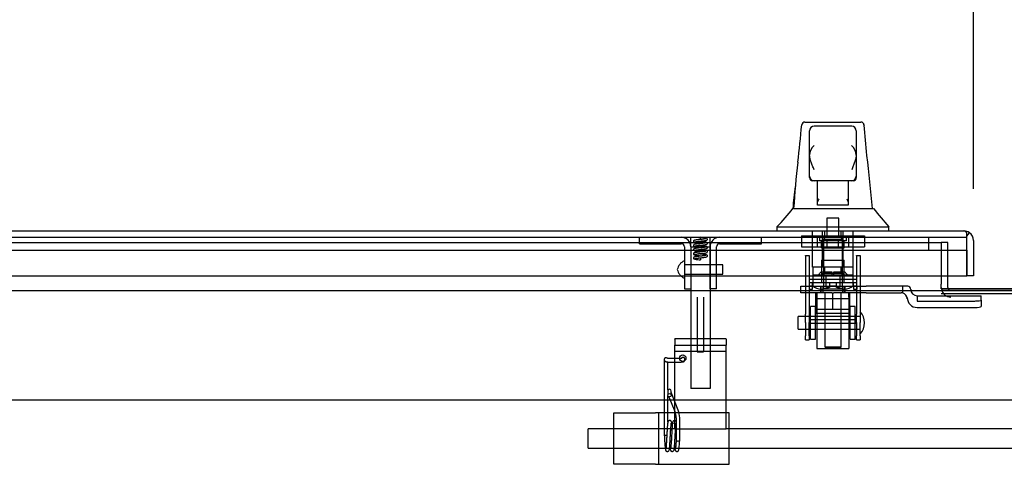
# Model space of a CAD drawing. Header units: inches. Extents: x 2 to 538, y -2 to 358.
# Tile 9 of 33: x 133 to 152, y 38 to 47. Entities that reach past the tile are written whole.
import ezdxf
from ezdxf.enums import TextEntityAlignment as Align
from ezdxf.lldxf.tags import DXFTag

# ---------------------------------------------------------------- set-up
doc = ezdxf.new("R2010")
doc.units = ezdxf.units.IN
doc.header["$MEASUREMENT"] = 0
for name, color, linetype in [('COM52826', 7, 'Continuous'), ('COM52829', 7, 'Continuous'), ('COM52832', 7, 'Continuous'), ('COM52854', 7, 'Continuous'), ('COM52855', 7, 'Continuous'), ('COM52856', 7, 'Continuous'), ('COM53519', 7, 'Continuous'), ('COM70782', 7, 'Continuous'), ('COM70838', 7, 'Continuous'), ('COM70839-6', 7, 'Continuous'), ('COM71128-1', 7, 'Continuous'), ('COM71129-1', 7, 'Continuous'), ('Default', 7, 'Continuous'), ('GSK11033', 7, 'Continuous'), ('HAN13064', 7, 'Continuous'), ('HAN13064_NUT', 7, 'Continuous'), ('HAN13064_SCREW', 7, 'Continuous'), ('HAN_NUT', 7, 'Continuous'), ('NTS18147', 7, 'Continuous'), ('ROL87452', 7, 'Continuous'), ('RVT17750', 7, 'Continuous'), ('RVT17786', 7, 'Continuous'), ('RVT19000', 7, 'Continuous'), ('SPC87322', 7, 'Continuous'), ('SPR20245', 7, 'Continuous'), ('SPR20270', 7, 'Continuous'), ('STD26265', 7, 'Continuous'), ('WAF25376', 7, 'Continuous'), ('WAM30038', 7, 'Continuous')]:
    doc.layers.add(name, color=color, linetype=linetype)
doc.styles.add('SEACAD_Times_New_Roman', font='times.ttf')
tags = doc.linetypes.add('CENTER2', pattern=[1.125, 0.75, -0.125, 0.125, -0.125]).pattern_tags.tags
tags[10:11] = [DXFTag(74, 4), DXFTag(75, 0), DXFTag(340, '0'), DXFTag(46, 0.0), DXFTag(50, 0.0), DXFTag(44, 0.0), DXFTag(45, 0.0)]
tags[8:9] = [DXFTag(74, 4), DXFTag(75, 0), DXFTag(340, '0'), DXFTag(46, 0.0), DXFTag(50, 0.0), DXFTag(44, 0.0), DXFTag(45, 0.0)]
tags[6:7] = [DXFTag(74, 4), DXFTag(75, 0), DXFTag(340, '0'), DXFTag(46, 0.0), DXFTag(50, 0.0), DXFTag(44, 0.0), DXFTag(45, 0.0)]
tags[4:5] = [DXFTag(74, 4), DXFTag(75, 0), DXFTag(340, '0'), DXFTag(46, 0.0), DXFTag(50, 0.0), DXFTag(44, 0.0), DXFTag(45, 0.0)]
tags = doc.linetypes.add('HIDDEN2', pattern=[0.1875, 0.125, -0.0625]).pattern_tags.tags
tags[6:7] = [DXFTag(74, 4), DXFTag(75, 0), DXFTag(340, '0'), DXFTag(46, 0.0), DXFTag(50, 0.0), DXFTag(44, 0.0), DXFTag(45, 0.0)]
tags[4:5] = [DXFTag(74, 4), DXFTag(75, 0), DXFTag(340, '0'), DXFTag(46, 0.0), DXFTag(50, 0.0), DXFTag(44, 0.0), DXFTag(45, 0.0)]
doc.dimstyles.new('HAMMOND_(STH_-_540x360)', dxfattribs={"dimtxt": 2, "dimasz": 2.5, "dimexe": 1, "dimexo": 1, "dimgap": 0.5, "dimtad": 0, "dimtih": 1, "dimtoh": 1, "dimzin": 0, "dimdsep": 46, "dimtxsty": 'SEACAD_Times_New_Roman', "dimblk1": '_SE_FILLED', "dimblk2": '_SE_FILLED', "dimsah": 1, "dimcen": 1, "dimadec": 0, "dimazin": 0, "dimtfac": 0.8, "dimtofl": 0, "dimtmove": 0, "dimatfit": 3, "dimfxl": 1, "dimtolj": 1, "dimtzin": 0, "dimarcsym": 0})

# ---------------------------------------------------------------- blocks, each defined once
blk = doc.blocks.new('SEANNOT_GROUP3')
at = {"layer": 'Default', "color": 7, "linetype": 'CENTER2'}
blk.add_line((116.487, 39.464), (224.374, 39.464), dxfattribs=at)
blk = doc.blocks.new('SE1')
at = {"layer": 'COM52826', "color": 7, "linetype": 'Continuous'}
for p, q in [((115.866, 42.751), (151.371, 42.751)), ((151.371, 42.751), (151.371, 42.751)), ((151.371, 42.751), (151.371, 42.751)), ((151.371, 42.751), (151.371, 42.751)), ((151.43, 42.566), (151.43, 42.715)), ((151.43, 41.876), (151.43, 42.566)), ((151.431, 42.648), (151.48, 42.715)), ((151.431, 42.566), (151.431, 42.648)), ((151.431, 42.566), (151.431, 42.566)), ((151.556, 42.566), (151.556, 41.876)), ((151.431, 42.376), (151.431, 41.876)), ((115.806, 41.876), (151.43, 41.876)), ((151.556, 41.876), (151.431, 41.876))]:
    blk.add_line(p, q, dxfattribs=at)
for start, end in [(89.9411, 90), (53.806, 89.8792), (0, 53.806)]:
    blk.add_arc((151.371, 42.566), 0.185, start, end, dxfattribs=at)
blk.add_open_spline([(151.43, 42.715), (151.42, 42.726), (151.411, 42.735), (151.396, 42.744), (151.391, 42.747), (151.381, 42.75), (151.376, 42.751), (151.371, 42.751)], degree=3, knots=[0, 0, 0, 0, 0.5, 0.5, 0.75, 0.75, 1, 1, 1, 1], dxfattribs=at)
at = {"layer": 'COM52829', "color": 7, "linetype": 'HIDDEN2'}
for p, q in [((151.056, 42.526), (150.931, 42.526)), ((151.056, 41.876), (151.056, 42.526))]:
    blk.add_line(p, q, dxfattribs=at)
at = {"layer": 'COM52829', "color": 7, "linetype": 'Continuous'}
blk.add_line((151.056, 41.649), (151.056, 41.876), dxfattribs=at)
for radius, end in [(0.185, 187.0639), (0.06, 202.2828)]:
    blk.add_arc((151.116, 41.649), radius, 180, end, dxfattribs=at)
at = {"layer": 'COM52829', "color": 7, "linetype": 'HIDDEN2'}
for radius, start in [(0.185, 187.0639), (0.06, 202.2828)]:
    blk.add_arc((151.116, 41.649), radius, start, 270, dxfattribs=at)
at = {"layer": 'COM52832', "color": 7, "linetype": 'HIDDEN2'}
for p, q in [((144.556, 39.214), (145.371, 39.214)), ((144.556, 38.214), (144.556, 39.214)), ((145.431, 39.214), (145.371, 39.214)), ((145.431, 38.214), (145.431, 39.214)), ((145.616, 39.214), (145.431, 39.214)), ((146.806, 39.214), (145.616, 39.214)), ((146.806, 38.214), (146.806, 39.214)), ((145.371, 38.214), (144.556, 38.214)), ((145.371, 38.214), (145.431, 38.214)), ((145.431, 38.214), (145.616, 38.214)), ((145.616, 38.214), (146.806, 38.214))]:
    blk.add_line(p, q, dxfattribs=at)
at = {"layer": 'COM52854', "color": 7, "linetype": 'HIDDEN2'}
for p, q in [((145.743, 40.645), (145.743, 40.651)), ((146.743, 40.651), (145.743, 40.651)), ((145.743, 40.645), (145.743, 40.531)), ((146.743, 40.645), (146.743, 40.651)), ((146.743, 40.645), (146.743, 40.531)), ((145.743, 40.531), (146.743, 40.531)), ((145.743, 40.41), (145.743, 40.531)), ((146.743, 40.41), (146.743, 40.531)), ((145.743, 38.901), (145.743, 40.41)), ((145.743, 40.41), (146.743, 40.41)), ((146.743, 38.901), (146.743, 40.41)), ((145.743, 38.901), (146.743, 38.901))]:
    blk.add_line(p, q, dxfattribs=at)
blk.add_circle((145.899, 40.276), 0.0625, dxfattribs=at)
at = {"layer": 'COM52855', "color": 7, "linetype": 'HIDDEN2'}
for p, q in [((146.181, 41.464), (146.181, 40.401)), ((146.306, 41.464), (146.306, 40.401)), ((146.181, 40.401), (146.306, 40.401))]:
    blk.add_line(p, q, dxfattribs=at)
at = {"layer": 'COM52856', "color": 7, "linetype": 'HIDDEN2'}
for p, q in [((145.056, 42.501), (145.056, 42.626)), ((147.431, 42.501), (147.431, 42.626)), ((145.056, 42.501), (145.871, 42.501)), ((145.931, 42.441), (145.931, 41.626)), ((146.056, 42.441), (146.056, 41.626)), ((146.431, 41.626), (146.431, 42.441)), ((146.556, 41.626), (146.556, 42.441)), ((146.616, 42.501), (147.431, 42.501)), ((145.931, 41.626), (146.056, 41.626)), ((146.556, 41.626), (146.431, 41.626))]:
    blk.add_line(p, q, dxfattribs=at)
for centre, radius, start, end in [((145.871, 42.441), 0.185, 0, 90), ((146.616, 42.441), 0.185, 90, 180), ((145.871, 42.441), 0.06, 0, 90), ((146.616, 42.441), 0.06, 90, 180)]:
    blk.add_arc(centre, radius, start, end, dxfattribs=at)
at = {"layer": 'COM53519', "color": 7, "linetype": 'HIDDEN2'}
for p, q in [((144.056, 38.526), (144.056, 38.901)), ((145.743, 38.901), (144.056, 38.901)), ((223.056, 38.901), (146.743, 38.901)), ((144.056, 38.526), (223.056, 38.526))]:
    blk.add_line(p, q, dxfattribs=at)
at = {"layer": 'COM70782', "color": 7, "linetype": 'HIDDEN2'}
for p, q in [((146.056, 42.441), (146.056, 42.626)), ((146.431, 42.441), (146.431, 42.626)), ((146.056, 42.438), (146.056, 39.688)), ((146.056, 42.438), (146.431, 42.438)), ((146.431, 42.438), (146.431, 39.688)), ((146.431, 39.688), (146.056, 39.688))]:
    blk.add_line(p, q, dxfattribs=at)
at = {"layer": 'COM70838', "color": 7, "linetype": 'HIDDEN2'}
for p, q in [((148.197, 41.549), (148.197, 41.674)), ((148.197, 41.674), (148.322, 41.674)), ((148.322, 41.674), (149.377, 41.674)), ((149.377, 41.674), (149.466, 41.674)), ((150.179, 41.674), (149.466, 41.674)), ((150.277, 41.674), (150.179, 41.674)), ((150.179, 41.674), (150.179, 41.545)), ((150.337, 41.616), (150.337, 41.614)), ((148.322, 41.549), (148.197, 41.549)), ((148.804, 41.549), (148.322, 41.549)), ((149.377, 41.549), (148.839, 41.549)), ((149.466, 41.549), (149.377, 41.549)), ((149.466, 41.549), (150.152, 41.549)), ((150.269, 41.432), (150.269, 41.455)), ((150.462, 41.491), (150.462, 41.388)), ((150.462, 41.488), (151.707, 41.488)), ((151.707, 41.406), (151.707, 41.488)), ((151.707, 41.406), (151.707, 41.28)), ((150.462, 41.388), (151.582, 41.388)), ((150.462, 41.262), (151.582, 41.262))]:
    blk.add_line(p, q, dxfattribs=at)
for centre, radius, start, end in [((150.277, 41.614), 0.06, 0, 90), ((150.462, 41.616), 0.125, 180, 270), ((150.152, 41.432), 0.117, 76.4554, 90), ((150.152, 41.432), 0.117, 0, 76.4554), ((150.462, 41.455), 0.193, 180, 270)]:
    blk.add_arc(centre, radius, start, end, dxfattribs=at)
for centre, major_axis, start_param, end_param in [((151.582, 41.406), (-0.125, 0), 1.570796, 3.141593), ((151.582, 41.28), (0.125, 0), 4.712389, 6.283185)]:
    blk.add_ellipse(centre, major_axis=major_axis, ratio=0.145455, start_param=start_param, end_param=end_param, dxfattribs=at)
at = {"layer": 'COM70839-6', "color": 7, "linetype": 'HIDDEN2'}
for p, q in [((148.291, 42.275), (148.361, 42.275)), ((148.291, 42.266), (148.291, 42.275)), ((148.291, 42.266), (148.291, 41.135)), ((148.361, 42.275), (148.361, 42.266)), ((148.361, 42.266), (148.361, 41.135)), ((149.283, 42.275), (149.353, 42.275)), ((149.283, 42.266), (149.283, 42.275)), ((149.283, 42.266), (149.283, 41.135)), ((149.353, 42.275), (149.353, 42.266)), ((149.353, 42.266), (149.353, 41.135)), ((148.361, 41.814), (149.283, 41.814)), ((148.291, 40.972), (148.291, 41.135)), ((148.361, 41.135), (148.361, 40.972)), ((149.283, 41.02), (148.361, 41.02)), ((149.283, 40.972), (149.283, 41.135)), ((149.353, 41.135), (149.353, 40.972)), ((148.291, 40.972), (148.291, 40.712)), ((148.361, 40.712), (148.361, 40.972)), ((148.361, 40.955), (149.283, 40.955)), ((149.283, 40.972), (149.283, 40.712)), ((149.353, 40.712), (149.353, 40.972)), ((148.291, 40.635), (148.291, 40.712)), ((148.291, 40.635), (148.361, 40.635)), ((148.361, 40.712), (148.361, 40.635)), ((149.283, 40.635), (149.283, 40.712)), ((149.283, 40.635), (149.353, 40.635)), ((149.353, 40.712), (149.353, 40.635))]:
    blk.add_line(p, q, dxfattribs=at)
at = {"layer": 'COM71128-1', "color": 7, "linetype": 'HIDDEN2'}
for p, q in [((150.931, 41.626), (153.806, 41.626)), ((150.931, 41.537), (153.806, 41.537))]:
    blk.add_line(p, q, dxfattribs=at)
at = {"layer": 'COM71129-1', "color": 7, "linetype": 'HIDDEN2'}
for p, q in [((116.306, 42.526), (150.931, 42.526)), ((150.931, 42.526), (150.931, 41.876))]:
    blk.add_line(p, q, dxfattribs=at)
at = {"layer": 'COM71129-1', "color": 7, "linetype": 'Continuous'}
for p, q in [((150.931, 41.876), (150.931, 41.714)), ((116.306, 41.589), (224.556, 41.589)), ((150.931, 41.626), (150.931, 41.714)), ((152.821, 41.626), (150.931, 41.626))]:
    blk.add_line(p, q, dxfattribs=at)
at = {"layer": 'GSK11033', "color": 7, "linetype": 'HIDDEN2'}
for p, q in [((115.806, 42.626), (151.43, 42.626)), ((150.681, 42.626), (150.681, 42.376)), ((115.806, 42.376), (151.43, 42.376))]:
    blk.add_line(p, q, dxfattribs=at)
at = {"layer": 'GSK11033', "color": 7, "linetype": 'Continuous'}
for p, q in [((151.43, 42.626), (151.431, 42.626)), ((151.431, 42.376), (151.431, 42.626)), ((151.43, 42.376), (151.431, 42.376))]:
    blk.add_line(p, q, dxfattribs=at)
at = {"layer": 'HAN13064', "color": 7, "linetype": 'Continuous'}
for p, q in [((148.276, 44.866), (149.367, 44.866)), ((148.216, 44.81), (148.216, 44.812)), ((148.367, 44.223), (148.367, 44.696)), ((149.187, 44.786), (148.457, 44.786)), ((149.277, 44.696), (149.277, 44.223)), ((149.427, 44.811), (149.427, 44.809)), ((148.367, 43.816), (148.367, 44.223)), ((149.277, 44.223), (149.277, 43.816)), ((148.367, 43.786), (148.367, 43.816)), ((148.457, 43.726), (148.427, 43.726)), ((149.187, 43.726), (148.457, 43.726)), ((148.522, 43.294), (148.522, 43.726)), ((149.122, 43.726), (149.122, 43.294)), ((149.217, 43.726), (149.187, 43.726)), ((149.277, 43.816), (149.277, 43.786)), ((148.058, 43.186), (148.242, 43.186)), ((148.242, 43.186), (148.355, 43.186)), ((148.355, 43.186), (148.563, 43.186)), ((148.522, 43.254), (148.522, 43.294)), ((148.737, 43.251), (148.552, 43.251)), ((148.563, 43.186), (148.631, 43.186)), ((148.631, 43.186), (148.722, 43.186)), ((148.722, 43.186), (148.762, 43.186)), ((148.907, 43.251), (148.737, 43.251)), ((148.762, 43.186), (148.881, 43.186)), ((148.881, 43.186), (149.178, 43.186)), ((149.092, 43.251), (148.907, 43.251)), ((149.122, 43.294), (149.122, 43.254)), ((149.178, 43.186), (149.288, 43.186)), ((149.288, 43.186), (149.611, 43.186)), ((147.732, 42.833), (147.732, 42.751)), ((147.732, 42.831), (148.083, 42.831)), ((148.083, 42.831), (148.316, 42.831)), ((148.316, 42.831), (148.762, 42.831)), ((148.762, 42.831), (148.881, 42.831)), ((148.881, 42.831), (148.932, 42.831)), ((148.932, 42.831), (149.08, 42.831)), ((149.08, 42.831), (149.56, 42.831)), ((149.56, 42.831), (149.911, 42.831)), ((149.911, 42.751), (149.911, 42.833))]:
    blk.add_line(p, q, dxfattribs=at)
at = {"layer": 'HAN13064', "color": 7, "linetype": 'HIDDEN2'}
for p, q in [((148.426, 42.049), (148.426, 42.751)), ((148.622, 42.049), (148.622, 42.751)), ((148.659, 42.751), (148.659, 42.626)), ((148.984, 42.626), (148.984, 42.751)), ((149.021, 42.049), (149.021, 42.751)), ((149.217, 42.049), (149.217, 42.751)), ((148.622, 42.049), (148.426, 42.049)), ((149.021, 42.049), (148.622, 42.049)), ((148.662, 41.924), (148.662, 42.049)), ((148.982, 41.924), (148.982, 42.049)), ((149.217, 42.049), (149.021, 42.049)), ((148.822, 41.924), (148.662, 41.924)), ((148.982, 41.924), (148.822, 41.924)), ((148.662, 41.549), (148.662, 40.498)), ((148.982, 40.498), (148.982, 41.549)), ((148.662, 40.498), (148.982, 40.498)), ((148.662, 40.498), (148.692, 40.468)), ((148.952, 40.468), (148.692, 40.468)), ((148.952, 40.468), (148.982, 40.498))]:
    blk.add_line(p, q, dxfattribs=at)
at = {"layer": 'HAN13064', "color": 7, "linetype": 'Continuous'}
for centre, radius, start, end in [((148.276, 44.806), 0.06, 89.9925, 174.0071), ((149.367, 44.806), 0.06, 5.5758, 90.0089), ((148.457, 44.696), 0.09, 90, 180), ((149.187, 44.696), 0.09, 0, 90), ((148.626, 44.215), 0.259, 130.7149, 177.9019), ((149.017, 44.215), 0.259, 2.0981, 49.2851), ((164.004, 42.184), 15.978, 173.1508, 176.4066), ((148.408, 44.223), 0.0411, 178.3464, 179.9974), ((149.235, 44.223), 0.0411, 0.0026, 1.6536), ((87.567, 37.141), 62.32, 5.56591, 6.52159), ((148.457, 43.816), 0.09, 180, 270), ((148.427, 43.786), 0.06, 180, 270), ((149.187, 43.816), 0.09, 270, 0), ((149.217, 43.786), 0.06, 270, 0), ((144.281, 46.165), 4.799, 315.9905, 321.6256), ((162.027, 53.375), 16.062, 219.3746, 221.0327)]:
    blk.add_arc(centre, radius, start, end, dxfattribs=at)
for points in [[(148.141, 44.09), (148.166, 44.33), (148.191, 44.57), (148.216, 44.81)], [(149.484, 44.219), (149.465, 44.416), (149.446, 44.613), (149.427, 44.809)], [(148.046, 43.186), (148.061, 43.329), (148.076, 43.472), (148.091, 43.615)]]:
    blk.add_open_spline(points, degree=3, dxfattribs=at)
for points, knots in [([(148.457, 43.94), (148.451, 43.953), (148.446, 43.965), (148.436, 43.989), (148.431, 44.001), (148.416, 44.038), (148.407, 44.062), (148.394, 44.097), (148.39, 44.109), (148.383, 44.133), (148.379, 44.145), (148.371, 44.18), (148.367, 44.202), (148.367, 44.224)], [0, 0, 0, 0, 0.125, 0.125, 0.25, 0.25, 0.5, 0.5, 0.625, 0.625, 0.75, 0.75, 1, 1, 1, 1]), ([(149.277, 44.224), (149.276, 44.202), (149.272, 44.18), (149.264, 44.145), (149.26, 44.133), (149.253, 44.109), (149.249, 44.097), (149.236, 44.062), (149.227, 44.038), (149.212, 44.001), (149.207, 43.989), (149.197, 43.965), (149.192, 43.953), (149.187, 43.94)], [0, 0, 0, 0, 0.25, 0.25, 0.375, 0.375, 0.5, 0.5, 0.75, 0.75, 0.875, 0.875, 1, 1, 1, 1]), ([(148.522, 43.294), (148.522, 43.3), (148.523, 43.307), (148.527, 43.32), (148.529, 43.327), (148.538, 43.347), (148.545, 43.361), (148.552, 43.376)], [0, 0, 0, 0, 0.25, 0.25, 0.5, 0.5, 1, 1, 1, 1]), ([(149.092, 43.376), (149.098, 43.361), (149.105, 43.347), (149.114, 43.327), (149.116, 43.32), (149.12, 43.307), (149.122, 43.3), (149.122, 43.294)], [0, 0, 0, 0, 0.5, 0.5, 0.75, 0.75, 1, 1, 1, 1]), ([(148.552, 43.251), (148.548, 43.251), (148.544, 43.251), (148.536, 43.251), (148.533, 43.251), (148.527, 43.251), (148.525, 43.251), (148.522, 43.252), (148.522, 43.253), (148.522, 43.254)], [0, 0, 0, 0, 0.25, 0.25, 0.5, 0.5, 0.75, 0.75, 1, 1, 1, 1]), ([(149.122, 43.254), (149.122, 43.253), (149.121, 43.252), (149.118, 43.251), (149.116, 43.251), (149.107, 43.25), (149.1, 43.251), (149.092, 43.251)], [0, 0, 0, 0, 0.25, 0.25, 0.5, 0.5, 1, 1, 1, 1])]:
    blk.add_open_spline(points, degree=3, knots=knots, dxfattribs=at)
at = {"layer": 'HAN13064_NUT', "color": 7, "linetype": 'HIDDEN2'}
for p, q in [((148.489, 41.224), (148.489, 41.549)), ((148.822, 41.224), (148.822, 41.549)), ((149.154, 41.224), (149.154, 41.549)), ((148.655, 41.224), (148.489, 41.224)), ((148.489, 41.224), (148.489, 41.174)), ((148.822, 41.224), (148.655, 41.224)), ((148.988, 41.224), (148.822, 41.224)), ((149.154, 41.224), (148.988, 41.224)), ((149.154, 41.174), (149.154, 41.224)), ((149.124, 41.144), (148.519, 41.144))]:
    blk.add_line(p, q, dxfattribs=at)
for centre, start, end in [((148.519, 41.174), 180, 270), ((149.124, 41.174), 270, 0)]:
    blk.add_arc(centre, 0.03, start, end, dxfattribs=at)
at = {"layer": 'HAN13064_SCREW', "color": 7, "linetype": 'HIDDEN2'}
for p, q in [((148.938, 43.001), (148.706, 43.001)), ((148.706, 43.001), (148.706, 42.626)), ((148.938, 42.626), (148.938, 43.001)), ((148.559, 42.626), (148.559, 42.556)), ((149.084, 42.556), (148.559, 42.556)), ((148.599, 42.419), (148.599, 42.556)), ((148.71, 42.419), (148.71, 42.556)), ((148.933, 42.419), (148.933, 42.556)), ((149.044, 42.419), (149.044, 42.556)), ((149.084, 42.556), (149.084, 42.626)), ((148.599, 42.419), (148.71, 42.419)), ((148.71, 42.419), (148.933, 42.419)), ((148.933, 42.419), (149.044, 42.419))]:
    blk.add_line(p, q, dxfattribs=at)
at = {"layer": 'HAN_NUT', "color": 7, "linetype": 'HIDDEN2'}
for p, q in [((148.21, 42.656), (148.516, 42.656)), ((148.21, 42.656), (148.21, 42.441)), ((148.516, 42.656), (149.128, 42.656)), ((148.516, 42.656), (148.516, 42.441)), ((149.128, 42.656), (149.434, 42.656)), ((149.128, 42.656), (149.128, 42.441)), ((149.434, 42.656), (149.434, 42.441)), ((148.21, 42.441), (148.516, 42.441)), ((148.516, 42.441), (149.128, 42.441)), ((149.128, 42.441), (149.434, 42.441))]:
    blk.add_line(p, q, dxfattribs=at)
at = {"layer": 'NTS18147', "color": 7, "linetype": 'HIDDEN2'}
for p, q in [((148.602, 42.181), (149.042, 42.181)), ((148.602, 42.181), (148.602, 41.744)), ((149.042, 41.744), (149.042, 42.181)), ((148.427, 41.744), (148.359, 41.744)), ((148.359, 41.744), (148.359, 41.681)), ((148.359, 41.681), (148.427, 41.681)), ((148.359, 41.681), (148.359, 41.619)), ((148.359, 41.619), (148.422, 41.619)), ((148.422, 41.619), (148.422, 41.681)), ((148.754, 41.744), (148.427, 41.744)), ((148.427, 41.681), (148.427, 41.744)), ((148.59, 41.619), (148.622, 41.619)), ((148.89, 41.744), (148.754, 41.744)), ((148.754, 41.744), (148.754, 41.681)), ((148.754, 41.681), (148.89, 41.681)), ((149.217, 41.744), (148.89, 41.744)), ((148.89, 41.681), (148.89, 41.744)), ((149.022, 41.619), (149.053, 41.619)), ((149.285, 41.744), (149.217, 41.744)), ((149.217, 41.744), (149.217, 41.681)), ((149.217, 41.681), (149.285, 41.681)), ((149.222, 41.681), (149.222, 41.619)), ((149.222, 41.619), (149.285, 41.619)), ((149.285, 41.681), (149.285, 41.744)), ((149.285, 41.681), (149.285, 41.619))]:
    blk.add_line(p, q, dxfattribs=at)
for centre, start_param, end_param in [((148.59, 41.937), 2.506883, 3.776302), ((148.622, 41.937), 3.141593, 3.776302), ((149.022, 41.937), 2.506883, 3.141593), ((149.053, 41.937), 2.506883, 3.776302)]:
    blk.add_ellipse(centre, major_axis=(0, 0.318), ratio=0.866025, start_param=start_param, end_param=end_param, dxfattribs=at)
at = {"layer": 'ROL87452', "color": 7, "linetype": 'HIDDEN2'}
for p, q in [((148.509, 41.464), (148.509, 40.464)), ((149.134, 41.464), (149.134, 40.464)), ((148.509, 40.464), (149.134, 40.464))]:
    blk.add_line(p, q, dxfattribs=at)
at = {"layer": 'RVT17750', "color": 7, "linetype": 'HIDDEN2'}
for p, q in [((146.681, 42.094), (145.931, 42.094)), ((146.681, 41.907), (146.681, 42.094)), ((145.931, 41.907), (146.681, 41.907))]:
    blk.add_line(p, q, dxfattribs=at)
for centre, radius, start, end in [((146.016, 41.959), 0.226, 113.1906, 169.3586), ((145.928, 42.164), 0.003, 0, 113.1906), ((146.016, 42.042), 0.226, 190.6414, 246.8094), ((145.928, 41.837), 0.003, 246.8094, 0)]:
    blk.add_arc(centre, radius, start, end, dxfattribs=at)
at = {"layer": 'RVT17786', "color": 7, "linetype": 'HIDDEN2'}
for p, q in [((148.143, 40.839), (148.143, 41.089)), ((149.353, 41.089), (148.143, 41.089)), ((148.143, 40.839), (149.353, 40.839))]:
    blk.add_line(p, q, dxfattribs=at)
blk.add_arc((149.119, 40.964), 0.318, 317.1291, 42.8709, dxfattribs=at)
at = {"layer": 'RVT19000', "color": 7, "linetype": 'HIDDEN2'}
for p, q in [((148.681, 41.886), (148.962, 41.886)), ((148.681, 41.886), (148.681, 41.674)), ((148.962, 41.674), (148.962, 41.886)), ((148.627, 41.674), (148.627, 41.549)), ((149.017, 41.549), (149.017, 41.674)), ((148.509, 41.549), (148.509, 41.464)), ((148.509, 41.436), (149.134, 41.436)), ((148.804, 41.549), (148.839, 41.549)), ((149.134, 41.464), (149.134, 41.549))]:
    blk.add_line(p, q, dxfattribs=at)
at = {"layer": 'SPC87322', "color": 7, "linetype": 'HIDDEN2'}
for p, q in [((148.429, 42.049), (148.429, 41.674)), ((149.214, 41.674), (149.214, 42.049)), ((148.584, 41.549), (148.584, 41.674)), ((148.594, 41.549), (148.594, 41.674)), ((149.049, 41.549), (149.049, 41.674)), ((149.059, 41.549), (149.059, 41.674))]:
    blk.add_line(p, q, dxfattribs=at)
at = {"layer": 'SPR20245', "color": 7, "linetype": 'HIDDEN2'}
for p, q in [((145.541, 40.251), (145.541, 40.251)), ((145.541, 40.251), (145.541, 40.244)), ((145.541, 40.244), (145.541, 40.219)), ((145.941, 40.244), (145.941, 40.254)), ((145.541, 40.219), (145.541, 38.782)), ((145.611, 39.656), (145.611, 40.202)), ((145.606, 39.638), (145.606, 39.636)), ((145.606, 39.636), (145.606, 39.558)), ((145.611, 39.033), (145.611, 39.541)), ((145.63, 39.527), (145.746, 39.239)), ((145.676, 39.636), (145.676, 39.638)), ((145.676, 39.558), (145.676, 39.636)), ((145.811, 39.266), (145.678, 39.593)), ((145.771, 39.117), (145.771, 38.677)), ((145.841, 38.677), (145.841, 39.117))]:
    blk.add_line(p, q, dxfattribs=at)
for centre, radius, start, end in [((145.576, 40.251), 0.035, 39.9617, 180), ((145.641, 39.638), 0.035, 0, 180), ((145.712, 39.607), 0.0365, 180.1662, 202.1248), ((145.445, 39.117), 0.325, 0.0396, 22.1784), ((145.445, 39.117), 0.395, 0.0323, 22.1692)]:
    blk.add_arc(centre, radius, start, end, dxfattribs=at)
for centre, ratio, start_param, end_param in [((145.906, 40.254), 0.99749, 3.141593, 5.682042), ((145.906, 40.244), 0.99749, 3.141593, 3.173475), ((145.576, 38.782), 0.070801, 0, 1.982954), ((145.806, 38.677), 0.325568, 0, 3.141593)]:
    blk.add_ellipse(centre, major_axis=(-0.035, 0), ratio=ratio, start_param=start_param, end_param=end_param, dxfattribs=at)
blk.add_ellipse((145.641, 39.558), major_axis=(-0.035, 0), ratio=0.945519, dxfattribs=at)
for points, knots in [([(145.541, 40.244), (145.541, 40.239), (145.542, 40.231), (145.548, 40.221), (145.555, 40.215), (145.562, 40.211), (145.57, 40.208), (145.582, 40.205), (145.603, 40.203), (145.636, 40.2), (145.677, 40.198), (145.723, 40.198), (145.77, 40.198), (145.814, 40.199), (145.854, 40.201), (145.886, 40.203), (145.904, 40.206), (145.917, 40.209), (145.928, 40.216), (145.936, 40.225), (145.94, 40.236), (145.94, 40.242), (145.941, 40.244)], [0, 0, 0, 0, 0.024884, 0.045575, 0.064174, 0.082625, 0.105431, 0.149742, 0.23206, 0.309096, 0.390105, 0.469921, 0.549409, 0.628921, 0.708698, 0.789326, 0.873029, 0.917825, 0.941742, 0.964165, 0.988366, 1, 1, 1, 1]), ([(145.891, 40.275), (145.891, 40.275), (145.891, 40.275), (145.888, 40.275), (145.878, 40.273), (145.856, 40.271), (145.823, 40.269), (145.782, 40.268), (145.737, 40.268), (145.693, 40.268), (145.652, 40.269), (145.619, 40.271), (145.599, 40.274), (145.591, 40.275), (145.59, 40.275), (145.59, 40.275)], [0.1099758, 0.1099758, 0.1099758, 0.1099758, 0.1132182, 0.1444828, 0.1976391, 0.2666733, 0.3440338, 0.4244202, 0.5057996, 0.5874593, 0.6689841, 0.7498906, 0.8206332, 0.8739135, 0.8900561, 0.8900561, 0.8900561, 0.8900561]), ([(145.541, 38.782), (145.543, 38.738), (145.547, 38.669), (145.553, 38.577), (145.558, 38.526), (145.562, 38.498), (145.565, 38.488), (145.57, 38.478), (145.579, 38.469), (145.592, 38.463), (145.608, 38.463), (145.62, 38.469), (145.626, 38.475), (145.632, 38.482), (145.637, 38.495), (145.643, 38.528), (145.648, 38.588), (145.653, 38.672), (145.659, 38.769), (145.664, 38.862), (145.669, 38.939), (145.673, 38.987), (145.676, 39.008), (145.676, 39.01), (145.676, 39.01)], [0, 0, 0, 0, 0.0281769, 0.0518799, 0.0710616, 0.0856474, 0.0945562, 0.0983579, 0.1022673, 0.1061081, 0.1107869, 0.1141579, 0.1159579, 0.1173427, 0.1283089, 0.1466846, 0.1679388, 0.1906997, 0.2131957, 0.2351298, 0.2560441, 0.2750348, 0.2912723, 0.2934103, 0.2934103, 0.2934103, 0.2934103]), ([(145.694, 38.95), (145.692, 38.963), (145.69, 38.99), (145.687, 39.02), (145.68, 39.045), (145.668, 39.057), (145.657, 39.063), (145.644, 39.064), (145.63, 39.061), (145.616, 39.048), (145.61, 39.034), (145.606, 39.015), (145.602, 38.974), (145.596, 38.904), (145.591, 38.814), (145.586, 38.721), (145.581, 38.635), (145.576, 38.568), (145.572, 38.528), (145.571, 38.52), (145.571, 38.52)], [0.6367871, 0.6367871, 0.6367871, 0.6367871, 0.6491905, 0.6648714, 0.6826126, 0.6871958, 0.6897123, 0.6933556, 0.6969288, 0.7022724, 0.7089217, 0.7219126, 0.7413694, 0.7638643, 0.7859985, 0.8077217, 0.8289847, 0.8496746, 0.868979, 0.8797865, 0.8797865, 0.8797865, 0.8797865]), ([(145.647, 38.577), (145.647, 38.575), (145.649, 38.553), (145.652, 38.521), (145.657, 38.491), (145.667, 38.474), (145.676, 38.468), (145.686, 38.464), (145.695, 38.463), (145.707, 38.466), (145.718, 38.472), (145.728, 38.485), (145.734, 38.507), (145.738, 38.545), (145.743, 38.609), (145.748, 38.692), (145.753, 38.785), (145.758, 38.877), (145.764, 38.953), (145.768, 38.998), (145.77, 39.01), (145.77, 39.011), (145.77, 39.011)], [0.4569192, 0.4569192, 0.4569192, 0.4569192, 0.4585423, 0.4780879, 0.4963702, 0.5048455, 0.5081085, 0.5099232, 0.5126827, 0.5153176, 0.5191115, 0.5244706, 0.5384121, 0.5573773, 0.5780228, 0.5990163, 0.6204002, 0.6422352, 0.6644183, 0.6846608, 0.6986842, 0.69921, 0.69921, 0.69921, 0.69921]), ([(145.771, 39.046), (145.769, 39.05), (145.763, 39.057), (145.75, 39.063), (145.736, 39.064), (145.723, 39.06), (145.71, 39.049), (145.702, 39.03), (145.699, 39.007), (145.694, 38.961), (145.689, 38.891), (145.684, 38.803), (145.679, 38.706), (145.673, 38.616), (145.668, 38.551), (145.665, 38.524), (145.665, 38.519), (145.665, 38.519)], [0.2719089, 0.2719089, 0.2719089, 0.2719089, 0.2763538, 0.2809382, 0.2842252, 0.2876544, 0.2917504, 0.3016574, 0.3175713, 0.3358157, 0.3564249, 0.3784469, 0.4009936, 0.4240047, 0.4462468, 0.4651815, 0.4729029, 0.4729029, 0.4729029, 0.4729029]), ([(145.711, 39.008), (145.711, 39.008), (145.711, 39.007), (145.712, 39.003), (145.712, 38.999)], [0.73233197, 0.73233197, 0.73233197, 0.73233197, 0.73536547, 0.7431168, 0.7431168, 0.7431168, 0.7431168]), ([(145.74, 38.577), (145.741, 38.563), (145.744, 38.531), (145.748, 38.501), (145.753, 38.486), (145.759, 38.476), (145.773, 38.465), (145.787, 38.463), (145.8, 38.466), (145.807, 38.47), (145.811, 38.472), (145.814, 38.476), (145.819, 38.484), (145.826, 38.507), (145.834, 38.57), (145.838, 38.634), (145.841, 38.677)], [0.8605226, 0.8605226, 0.8605226, 0.8605226, 0.8740595, 0.8936146, 0.9027144, 0.9085248, 0.9117004, 0.9163968, 0.9200187, 0.9220799, 0.9227204, 0.9235366, 0.9317023, 0.9474411, 0.9703739, 1, 1, 1, 1]), ([(145.771, 38.677), (145.769, 38.656), (145.767, 38.617), (145.762, 38.559), (145.76, 38.531), (145.759, 38.522), (145.76, 38.522)], [0, 0, 0, 0, 0.01547088, 0.03322808, 0.05295908, 0.06214706, 0.06214706, 0.06214706, 0.06214706])]:
    blk.add_open_spline(points, degree=3, knots=knots, dxfattribs=at)
at = {"layer": 'SPR20270', "color": 7, "linetype": 'HIDDEN2'}
for p, q in [((146.243, 42.593), (146.243, 42.626)), ((146.243, 42.22), (146.243, 42.188))]:
    blk.add_line(p, q, dxfattribs=at)
for points, knots in [([(146.351, 42.599), (146.351, 42.599), (146.351, 42.599), (146.347, 42.599), (146.336, 42.596), (146.313, 42.593), (146.281, 42.589), (146.244, 42.585), (146.208, 42.581), (146.174, 42.577), (146.148, 42.573), (146.126, 42.569), (146.114, 42.563), (146.106, 42.556), (146.107, 42.539), (146.116, 42.532), (146.132, 42.526), (146.156, 42.522), (146.187, 42.518), (146.225, 42.514), (146.256, 42.511), (146.274, 42.509), (146.28, 42.508)], [0.0553012, 0.0553012, 0.0553012, 0.0553012, 0.0562758, 0.0598353, 0.0673878, 0.0761496, 0.085585, 0.0951177, 0.1046701, 0.1141928, 0.1233645, 0.1319018, 0.1397298, 0.1456445, 0.1500838, 0.156952, 0.1654652, 0.1749692, 0.1850884, 0.195049, 0.2048192, 0.2093865, 0.2093865, 0.2093865, 0.2093865]), ([(146.135, 42.538), (146.135, 42.538), (146.138, 42.539), (146.151, 42.541), (146.176, 42.545), (146.208, 42.549), (146.245, 42.553), (146.282, 42.557), (146.318, 42.561), (146.35, 42.566), (146.366, 42.57), (146.378, 42.579), (146.381, 42.595), (146.371, 42.604), (146.353, 42.611), (146.327, 42.616), (146.289, 42.621), (146.261, 42.624), (146.243, 42.626)], [0.855409, 0.855409, 0.855409, 0.855409, 0.8594776, 0.8679375, 0.8771186, 0.8864497, 0.8958818, 0.905391, 0.9150007, 0.926831, 0.9392106, 0.9441235, 0.9492474, 0.9583561, 0.9674306, 0.9766889, 0.9875555, 1, 1, 1, 1]), ([(146.137, 42.458), (146.137, 42.458), (146.142, 42.458), (146.16, 42.462), (146.191, 42.466), (146.226, 42.47), (146.263, 42.473), (146.296, 42.477), (146.324, 42.481), (146.349, 42.485), (146.363, 42.487), (146.376, 42.497), (146.38, 42.506), (146.378, 42.518), (146.366, 42.527), (146.349, 42.531), (146.32, 42.536), (146.287, 42.54), (146.251, 42.544), (146.224, 42.547), (146.209, 42.548), (146.206, 42.548)], [0.6560212, 0.6560212, 0.6560212, 0.6560212, 0.6626754, 0.6717386, 0.681545, 0.6911941, 0.7005189, 0.7094723, 0.7177513, 0.7255675, 0.7376561, 0.7415916, 0.7458003, 0.7495171, 0.7570944, 0.7684767, 0.7784227, 0.7882402, 0.7976567, 0.8067113, 0.8092207, 0.8092207, 0.8092207, 0.8092207]), ([(146.35, 42.355), (146.349, 42.355), (146.344, 42.355), (146.326, 42.351), (146.295, 42.348), (146.26, 42.343), (146.223, 42.34), (146.19, 42.336), (146.163, 42.332), (146.137, 42.328), (146.123, 42.326), (146.11, 42.316), (146.106, 42.307), (146.108, 42.295), (146.12, 42.286), (146.137, 42.282), (146.166, 42.277), (146.199, 42.273), (146.235, 42.269), (146.263, 42.267), (146.277, 42.265), (146.28, 42.265)], [0.6560212, 0.6560212, 0.6560212, 0.6560212, 0.6626754, 0.6717386, 0.681545, 0.6911941, 0.7005189, 0.7094723, 0.7177513, 0.7255675, 0.7376561, 0.7415916, 0.7458003, 0.7495171, 0.7570944, 0.7684767, 0.7784227, 0.7882402, 0.7976567, 0.8067113, 0.8092207, 0.8092207, 0.8092207, 0.8092207]), ([(146.351, 42.518), (146.351, 42.518), (146.35, 42.518), (146.342, 42.516), (146.317, 42.512), (146.284, 42.508), (146.245, 42.504), (146.208, 42.5), (146.175, 42.497), (146.142, 42.491), (146.123, 42.49), (146.108, 42.476), (146.106, 42.465), (146.113, 42.45), (146.128, 42.447), (146.148, 42.442), (146.174, 42.439), (146.207, 42.435), (146.243, 42.431), (146.268, 42.428), (146.28, 42.427), (146.28, 42.427)], [0.2554146, 0.2554146, 0.2554146, 0.2554146, 0.256996, 0.2649565, 0.2751135, 0.2853794, 0.2952737, 0.3047956, 0.3140223, 0.3230125, 0.3381337, 0.3436996, 0.3474112, 0.3535406, 0.3640631, 0.3723496, 0.38126, 0.390388, 0.3997456, 0.4092522, 0.4096303, 0.4096303, 0.4096303, 0.4096303]), ([(146.35, 42.437), (146.35, 42.437), (146.348, 42.437), (146.336, 42.434), (146.316, 42.431), (146.288, 42.428), (146.255, 42.424), (146.219, 42.42), (146.183, 42.416), (146.152, 42.412), (146.131, 42.408), (146.117, 42.403), (146.109, 42.396), (146.106, 42.387), (146.107, 42.379), (146.116, 42.37), (146.127, 42.365), (146.15, 42.361), (146.181, 42.357), (146.215, 42.353), (146.25, 42.349), (146.271, 42.347), (146.28, 42.346)], [0.4571545, 0.4571545, 0.4571545, 0.4571545, 0.4605378, 0.4676706, 0.4754213, 0.4837898, 0.4926914, 0.5019925, 0.5116671, 0.521726, 0.5311268, 0.5388512, 0.5448452, 0.5479302, 0.551038, 0.5542802, 0.5625801, 0.5742991, 0.5833262, 0.5928802, 0.6026601, 0.6098281, 0.6098281, 0.6098281, 0.6098281]), ([(146.135, 42.295), (146.135, 42.295), (146.136, 42.295), (146.145, 42.297), (146.169, 42.301), (146.202, 42.305), (146.241, 42.309), (146.278, 42.313), (146.311, 42.316), (146.344, 42.322), (146.364, 42.323), (146.378, 42.337), (146.381, 42.349), (146.373, 42.363), (146.359, 42.366), (146.338, 42.371), (146.312, 42.374), (146.28, 42.378), (146.243, 42.382), (146.219, 42.385), (146.207, 42.386), (146.206, 42.386)], [0.2554146, 0.2554146, 0.2554146, 0.2554146, 0.256996, 0.2649565, 0.2751135, 0.2853794, 0.2952737, 0.3047956, 0.3140223, 0.3230125, 0.3381337, 0.3436996, 0.3474112, 0.3535406, 0.3640631, 0.3723496, 0.38126, 0.390388, 0.3997456, 0.4092522, 0.4096303, 0.4096303, 0.4096303, 0.4096303]), ([(146.136, 42.376), (146.136, 42.376), (146.138, 42.376), (146.15, 42.379), (146.17, 42.382), (146.198, 42.385), (146.231, 42.389), (146.268, 42.393), (146.303, 42.397), (146.334, 42.401), (146.355, 42.405), (146.369, 42.41), (146.378, 42.417), (146.38, 42.426), (146.379, 42.434), (146.371, 42.444), (146.359, 42.448), (146.337, 42.452), (146.305, 42.456), (146.271, 42.46), (146.236, 42.464), (146.215, 42.466), (146.206, 42.467)], [0.4571545, 0.4571545, 0.4571545, 0.4571545, 0.4605378, 0.4676706, 0.4754213, 0.4837898, 0.4926914, 0.5019925, 0.5116671, 0.521726, 0.5311268, 0.5388512, 0.5448452, 0.5479302, 0.551038, 0.5542802, 0.5625801, 0.5742991, 0.5833262, 0.5928802, 0.6026601, 0.6098281, 0.6098281, 0.6098281, 0.6098281]), ([(146.351, 42.275), (146.351, 42.275), (146.348, 42.275), (146.335, 42.272), (146.31, 42.268), (146.278, 42.264), (146.241, 42.26), (146.204, 42.256), (146.168, 42.252), (146.136, 42.247), (146.12, 42.243), (146.108, 42.234), (146.105, 42.218), (146.115, 42.209), (146.133, 42.203), (146.159, 42.197), (146.198, 42.192), (146.226, 42.189), (146.243, 42.188)], [0.855409, 0.855409, 0.855409, 0.855409, 0.8594776, 0.8679375, 0.8771186, 0.8864497, 0.8958818, 0.905391, 0.9150007, 0.926831, 0.9392106, 0.9441235, 0.9492474, 0.9583561, 0.9674306, 0.9766889, 0.9875555, 1, 1, 1, 1]), ([(146.135, 42.214), (146.135, 42.214), (146.136, 42.214), (146.139, 42.215), (146.15, 42.217), (146.173, 42.22), (146.205, 42.224), (146.242, 42.228), (146.279, 42.232), (146.312, 42.236), (146.339, 42.24), (146.36, 42.244), (146.372, 42.25), (146.38, 42.258), (146.379, 42.274), (146.37, 42.281), (146.354, 42.287), (146.33, 42.291), (146.299, 42.295), (146.261, 42.299), (146.23, 42.303), (146.212, 42.305), (146.206, 42.305)], [0.0553012, 0.0553012, 0.0553012, 0.0553012, 0.0562758, 0.0598353, 0.0673878, 0.0761496, 0.085585, 0.0951177, 0.1046701, 0.1141928, 0.1233645, 0.1319018, 0.1397298, 0.1456445, 0.1500838, 0.156952, 0.1654652, 0.1749692, 0.1850884, 0.195049, 0.2048192, 0.2093865, 0.2093865, 0.2093865, 0.2093865])]:
    blk.add_open_spline(points, degree=3, knots=knots, dxfattribs=at)
for points in [[(146.243, 42.593), (146.257, 42.592), (146.269, 42.59), (146.28, 42.589)], [(146.243, 42.22), (146.23, 42.221), (146.217, 42.223), (146.206, 42.224)]]:
    blk.add_open_spline(points, degree=3, dxfattribs=at)
at = {"layer": 'STD26265', "color": 7, "linetype": 'HIDDEN2'}
for p, q in [((148.672, 42.626), (148.637, 42.591)), ((148.637, 42.591), (149.007, 42.591)), ((148.637, 42.591), (148.637, 41.626)), ((149.007, 42.591), (148.972, 42.626)), ((149.007, 41.626), (149.007, 42.591)), ((148.637, 41.626), (149.007, 41.626))]:
    blk.add_line(p, q, dxfattribs=at)
at = {"layer": 'WAF25376', "color": 7, "linetype": 'HIDDEN2'}
for p, q in [((148.385, 40.649), (148.385, 41.279)), ((148.485, 41.279), (148.385, 41.279)), ((148.485, 40.649), (148.485, 41.279)), ((149.158, 40.649), (149.158, 41.279)), ((149.258, 41.279), (149.158, 41.279)), ((149.258, 40.649), (149.258, 41.279)), ((148.385, 40.649), (148.485, 40.649)), ((149.158, 40.649), (149.258, 40.649))]:
    blk.add_line(p, q, dxfattribs=at)
at = {"layer": 'WAM30038', "color": 7, "linetype": 'HIDDEN2'}
for p, q in [((149.197, 41.893), (148.447, 41.893)), ((148.447, 41.893), (148.447, 41.869)), ((149.197, 41.869), (148.447, 41.869)), ((148.593, 41.957), (148.648, 41.957)), ((148.648, 41.957), (148.619, 41.912)), ((148.636, 41.902), (148.66, 41.941)), ((148.644, 41.912), (148.673, 41.957)), ((148.66, 41.941), (148.648, 41.957)), ((148.673, 41.957), (148.804, 41.957)), ((148.804, 41.957), (148.804, 41.912)), ((148.839, 41.957), (148.971, 41.957)), ((148.839, 41.912), (148.839, 41.957)), ((148.971, 41.957), (148.999, 41.912)), ((148.995, 41.957), (148.983, 41.941)), ((148.983, 41.941), (149.007, 41.902)), ((148.995, 41.957), (149.05, 41.957)), ((149.024, 41.912), (148.995, 41.957)), ((149.197, 41.869), (149.197, 41.893))]:
    blk.add_line(p, q, dxfattribs=at)
for centre, radius, start, end in [((147.916, 42.48), 0.854, 316.5547, 318.2901), ((148.822, 41.911), 0.0182, 177.1609, 267.9942), ((148.821, 41.911), 0.0181, 271.7718, 3.073), ((149.724, 42.477), 0.85, 221.7058, 223.4493)]:
    blk.add_arc(centre, radius, start, end, dxfattribs=at)
for points, knots in [([(148.553, 41.912), (148.555, 41.914), (148.557, 41.916), (148.559, 41.918), (148.57, 41.931), (148.582, 41.944), (148.593, 41.957)], [0, 0, 0, 0, 0.141448, 0.141448, 0.141448, 1, 1, 1, 1]), ([(148.619, 41.912), (148.618, 41.91), (148.617, 41.908), (148.615, 41.903), (148.615, 41.901), (148.614, 41.899), (148.614, 41.899), (148.614, 41.898)], [0, 0, 0, 0, 0.25, 0.25, 0.5, 0.5, 0.5626015, 0.5626015, 0.5626015, 0.5626015]), ([(148.619, 41.893), (148.622, 41.893), (148.624, 41.894), (148.629, 41.896), (148.631, 41.898), (148.638, 41.903), (148.642, 41.907), (148.644, 41.912)], [0, 0, 0, 0, 0.25, 0.25, 0.5, 0.5, 1, 1, 1, 1]), ([(148.999, 41.912), (149, 41.91), (149.002, 41.908), (149.005, 41.903), (149.007, 41.901), (149.012, 41.898), (149.014, 41.896), (149.019, 41.894), (149.022, 41.893), (149.024, 41.893)], [0, 0, 0, 0, 0.25, 0.25, 0.5, 0.5, 0.75, 0.75, 1, 1, 1, 1]), ([(149.029, 41.898), (149.029, 41.899), (149.029, 41.899), (149.028, 41.903), (149.026, 41.907), (149.024, 41.912)], [0.4389304, 0.4389304, 0.4389304, 0.4389304, 0.5, 0.5, 1, 1, 1, 1]), ([(149.05, 41.957), (149.061, 41.944), (149.073, 41.931), (149.084, 41.918), (149.086, 41.916), (149.088, 41.914), (149.09, 41.912)], [0, 0, 0, 0, 0.858552, 0.858552, 0.858552, 1, 1, 1, 1])]:
    blk.add_open_spline(points, degree=3, knots=knots, dxfattribs=at)
blk = doc.blocks.new('DMBLK3411')
at = {"layer": 'Default', "linetype": 'Continuous'}
for points in [[(118.181, 60.29), (115.681, 59.873), (118.181, 59.456)], [(149.056, 60.29), (149.056, 59.456), (151.556, 59.873)]]:
    blk.add_hatch(color=7, dxfattribs=at).paths.add_polyline_path(points)
at = {"layer": 'Default', "color": 7, "linetype": 'Continuous'}
for p, q in [((115.681, 43.285), (115.681, 60.873)), ((151.556, 43.566), (151.556, 60.873)), ((115.681, 59.873), (128.724, 59.873)), ((138.512, 59.873), (151.556, 59.873))]:
    blk.add_line(p, q, dxfattribs=at)
at = {"layer": 'Default', "color": 7, "linetype": 'Continuous', "style": 'SEACAD_Times_New_Roman'}
for s, p in [('35.88', (130.206, 60.873)), ('DOOR', (129.424, 57.873))]:
    blk.add_text(s, height=2, dxfattribs=at).set_placement(p, align=Align.TOP_LEFT)
blk = doc.blocks.new('_SE_FILLED')
at = {"color": 0}
blk.add_line((0, 0), (-1, 0), dxfattribs=at)
blk.add_solid([(0, 0), (-1, -0.1665), (-1, 0.1665), (0, 0)], dxfattribs=at)

msp = doc.modelspace()

# ---------------------------------------------------------------- block references
at = {"layer": 'Default'}
for name in ['SE1', 'SEANNOT_GROUP3']:
    msp.add_blockref(name, (0, 0), dxfattribs=at)

# ---------------------------------------------------------------- dimensions: what is measured, and where the dimension line sits
at = {"layer": 'Default', "color": 7, "linetype": 'Continuous'}
dim = msp.add_linear_dim(base=(151.555554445, 59.873063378), p1=(115.680554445, 42.284539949), p2=(151.555554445, 42.565539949), text='\\A1;<>\\PDOOR', dimstyle='HAMMOND_(STH_-_540x360)', dxfattribs=at)
dim.commit()
dim.dimension.update_dxf_attribs({"geometry": 'DMBLK3411', "text_midpoint": (133.618054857, 59.873063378), "dimtype": 160})

doc.saveas('drawing.dxf')
